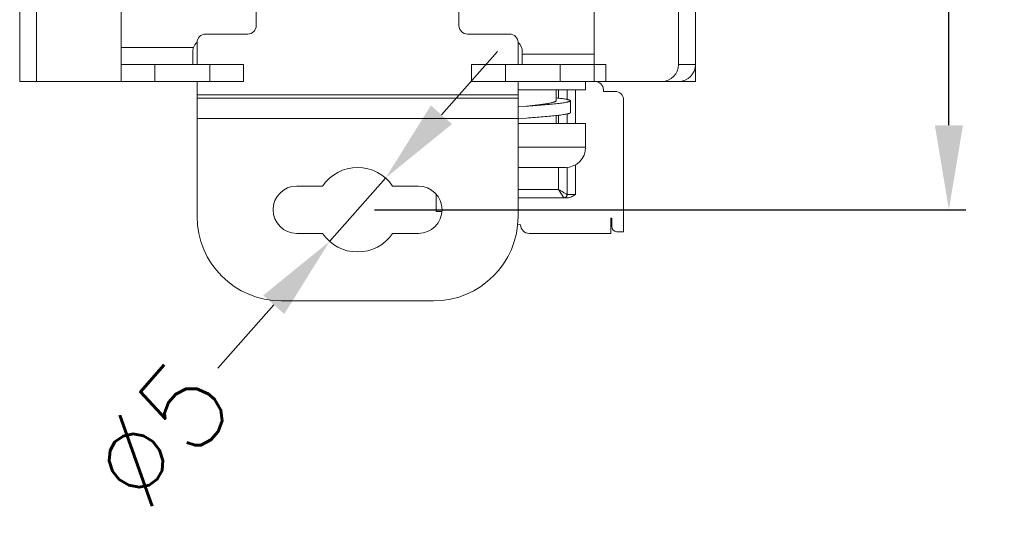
# Model space of a CAD drawing. Header units: millimetres. Extents: x 38 to 345, y 39 to 594.
# Tile 37 of 46: x 286 to 345, y 352 to 383. Entities that reach past the tile are written whole.
import ezdxf

# ---------------------------------------------------------------- set-up
doc = ezdxf.new("R2010")
doc.units = ezdxf.units.MM
doc.layers.add('DIM', color=7, linetype='Continuous')
doc.styles.get("Standard").update_dxf_attribs({"font": 'txt.shx'})
doc.dimstyles.new('ISO-25', dxfattribs={"dimtxt": 5, "dimasz": 5, "dimexe": 1, "dimexo": 1, "dimgap": 1, "dimtad": 0, "dimdsep": 46, "dimtxsty": 'Standard', "dimcen": 1, "dimadec": 0, "dimazin": 0, "dimtfac": 1, "dimtmove": 0, "dimatfit": 3, "dimfxl": 0, "dimarcsym": 0})

# ---------------------------------------------------------------- blocks, each defined once
blk = doc.blocks.new('*D3')
at = {"layer": 'Defpoints', "color": 0}
for p in [(306.471, 505.042), (306.471, 371.442), (341.471, 371.442)]:
    blk.add_point(p, dxfattribs=at)
at = {"layer": 'DIM', "color": 0, "lineweight": -2}
for p, q in [((307.471, 505.042), (342.471, 505.042)), ((341.471, 500.042), (341.471, 448.408)), ((341.471, 376.442), (341.471, 428.075)), ((307.471, 371.442), (342.471, 371.442))]:
    blk.add_line(p, q, dxfattribs=at)
at = {"layer": 'DIM', "color": 0}
for points in [[(340.638, 500.042), (342.304, 500.042), (341.471, 505.042)], [(340.638, 376.442), (342.304, 376.442), (341.471, 371.442)]]:
    blk.add_solid(points, dxfattribs=at)
at = {"layer": 'DIM', "color": 0, "lineweight": 0, "insert": (341.471, 438.242), "char_height": 5, "attachment_point": 5, "rotation": 90}
blk.add_mtext('133.6', dxfattribs=at)
blk = doc.blocks.new('*D5')
at = {"layer": 'Defpoints', "color": 0}
for p in [(308.126, 373.316), (304.817, 369.568)]:
    blk.add_point(p, dxfattribs=at)
at = {"layer": 'DIM', "color": 0, "lineweight": -2}
for p, q in [((311.435, 377.064), (314.744, 380.813)), ((308.126, 373.316), (304.817, 369.568)), ((298.199, 362.071), (301.508, 365.819))]:
    blk.add_line(p, q, dxfattribs=at)
at = {"layer": 'DIM', "color": 0}
for points in [[(310.81, 377.616), (312.059, 376.513), (308.126, 373.316)], [(300.883, 366.371), (302.132, 365.268), (304.817, 369.568)]]:
    blk.add_solid(points, dxfattribs=at)
at = {"layer": 'DIM', "color": 0, "lineweight": 0, "insert": (294.779, 358.198), "char_height": 5, "attachment_point": 5, "rotation": 48.56232}
blk.add_mtext('∅5', dxfattribs=at)

msp = doc.modelspace()

# ---------------------------------------------------------------- linework, layer by layer
at = {"color": 7, "linetype": 'Continuous', "lineweight": 0}
for p, q in [((286.471, 379.042), (286.471, 494.042)), ((287.471, 494.042), (287.471, 379.042)), ((325.471, 380.042), (325.471, 493.042)), ((326.471, 493.042), (326.471, 380.042)), ((300.471, 382.342), (300.471, 394.342)), ((312.471, 394.342), (312.471, 382.342)), ((292.471, 381.042), (292.471, 388.542)), ((320.471, 388.542), (320.471, 380.642)), ((299.971, 381.842), (297.471, 381.842)), ((312.971, 381.842), (315.471, 381.842)), ((296.971, 380.042), (296.971, 381.342)), ((315.971, 381.342), (315.971, 380.042)), ((292.471, 381.042), (292.471, 380.042)), ((292.471, 381.042), (296.721, 381.042)), ((296.721, 381.042), (296.764, 381.042)), ((296.721, 380.043), (296.721, 380.853)), ((316.221, 380.792), (316.221, 380.642)), ((316.221, 380.642), (316.221, 380.042)), ((316.221, 380.642), (320.471, 380.642)), ((320.471, 380.042), (320.471, 380.642)), ((294.471, 380.042), (292.471, 380.042)), ((292.471, 379.042), (292.471, 380.042)), ((294.471, 380.042), (297.721, 380.042)), ((294.471, 380.042), (294.471, 379.042)), ((299.721, 380.042), (297.721, 380.042)), ((297.721, 379.042), (297.721, 380.042)), ((299.721, 380.042), (299.721, 379.042)), ((315.221, 380.042), (313.221, 380.042)), ((313.221, 380.042), (313.221, 379.042)), ((315.221, 380.042), (318.471, 380.042)), ((315.221, 380.042), (315.221, 379.042)), ((320.471, 380.042), (318.471, 380.042)), ((318.471, 379.042), (318.471, 380.042)), ((320.471, 380.042), (320.471, 379.042)), ((321.171, 380.042), (320.471, 380.042)), ((321.171, 380.042), (321.171, 379.042)), ((325.471, 380.042), (326.471, 380.042)), ((326.471, 379.042), (326.471, 380.042)), ((286.471, 379.042), (287.471, 379.042)), ((287.471, 379.042), (292.471, 379.042)), ((292.471, 379.042), (294.471, 379.042)), ((294.471, 379.042), (297.721, 379.042)), ((296.971, 378.242), (296.971, 379.042)), ((297.721, 379.042), (299.721, 379.042)), ((313.221, 379.042), (315.221, 379.042)), ((315.221, 379.042), (318.471, 379.042)), ((315.971, 379.042), (315.971, 378.242)), ((318.471, 379.042), (320.471, 379.042)), ((319.971, 379.042), (319.971, 378.542)), ((320.471, 379.042), (321.171, 379.042)), ((321.171, 379.042), (324.471, 379.042)), ((324.471, 379.042), (325.471, 379.042)), ((326.471, 379.042), (325.471, 379.042)), ((315.971, 378.542), (318.471, 378.542)), ((318.221, 378.542), (318.221, 377.892)), ((318.371, 378.047), (318.371, 378.542)), ((318.471, 378.542), (319.971, 378.542)), ((318.871, 378.542), (318.871, 377.973)), ((319.371, 378.542), (319.371, 376.542)), ((321.021, 378.442), (321.021, 378.542)), ((321.721, 378.442), (321.021, 378.442)), ((296.971, 378.242), (296.971, 378.042)), ((296.971, 378.242), (315.971, 378.242)), ((296.971, 378.042), (296.971, 377)), ((296.971, 378.042), (315.971, 378.042)), ((315.971, 378.042), (315.971, 378.242)), ((315.971, 377), (315.971, 378.042)), ((319.071, 377.192), (319.071, 377.892)), ((322.221, 370.142), (322.221, 377.942)), ((316.471, 377.567), (315.971, 377.527)), ((318.871, 377.11), (318.871, 376.542)), ((296.971, 377), (296.971, 376.842)), ((296.971, 376.842), (296.971, 371.042)), ((315.971, 376.842), (296.971, 376.842)), ((315.971, 376.842), (315.971, 377)), ((315.971, 371.042), (315.971, 376.842)), ((318.221, 376.542), (315.971, 376.542)), ((316.471, 376.867), (315.972, 376.827)), ((315.975, 376.807), (316.024, 376.813)), ((316.024, 376.813), (316.471, 376.867)), ((318.221, 377.02), (318.221, 376.542)), ((319.971, 376.542), (318.221, 376.542)), ((318.371, 376.542), (318.371, 377.037)), ((319.971, 375.142), (319.971, 376.542)), ((315.971, 375.142), (319.971, 375.142)), ((315.971, 373.942), (318.771, 373.942)), ((318.371, 372.642), (318.371, 373.942)), ((318.871, 373.946), (318.871, 372.342)), ((319.371, 374.103), (319.371, 372.342)), ((304.4, 372.842), (302.871, 372.842)), ((310.071, 372.842), (308.542, 372.842)), ((315.971, 372.642), (318.371, 372.642)), ((318.371, 372.642), (318.671, 372.142)), ((318.871, 372.342), (318.371, 372.642)), ((311.121, 371.342), (311.121, 372.363)), ((318.671, 372.142), (315.971, 372.142)), ((318.671, 372.142), (318.881, 372.142)), ((318.871, 372.342), (319.371, 372.342)), ((311.121, 371.342), (311.464, 371.342)), ((321.471, 370.042), (321.471, 370.942)), ((321.471, 370.942), (321.521, 370.942)), ((321.521, 370.942), (321.521, 370.442)), ((316.121, 370.542), (315.948, 370.579)), ((321.821, 370.142), (322.221, 370.142)), ((302.871, 370.042), (304.4, 370.042)), ((308.542, 370.042), (310.071, 370.042)), ((316.621, 370.042), (321.471, 370.042)), ((301.971, 366.042), (310.971, 366.042))]:
    msp.add_line(p, q, dxfattribs=at)
msp.add_lwpolyline([(318.871, 372.342), (318.868, 372.344), (318.857, 372.35), (318.838, 372.362), (318.812, 372.377), (318.778, 372.398), (318.737, 372.422), (318.689, 372.451), (318.635, 372.483), (318.576, 372.519), (318.511, 372.558), (318.443, 372.599), (318.371, 372.642)], dxfattribs=at)
for centre, radius, start, end in [((299.971, 382.342), 0.5, 270, 0), ((312.971, 382.342), 0.5, 180, 270), ((297.471, 381.342), 0.5, 90, 180), ((315.471, 381.342), 0.5, 0, 90), ((297.471, 380.792), 0.75, 132.31438, 160.52878), ((315.471, 380.792), 0.75, 0, 48.11361), ((324.471, 380.042), 1, 270, 0), ((325.471, 380.042), 1, 270, 0), ((320.521, 378.542), 0.5, 0, 90), ((321.721, 377.942), 0.5, 0, 90), ((318.771, 375.142), 1.2, 270, 0), ((306.471, 371.442), 2.5, 34.0558, 145.9442), ((302.871, 371.442), 1.4, 90, 270), ((310.071, 371.442), 1.4, 0, 90), ((318.671, 372.342), 0.2, 270, 0), ((318.671, 372.342), 0.2, 270, 279.19008), ((318.671, 372.342), 0.2, 279.19008, 350.97961), ((318.671, 372.342), 0.2, 350.97961, 0), ((310.071, 371.442), 1.4, 270, 0), ((301.971, 371.042), 5, 180, 270), ((310.971, 371.042), 5, 270, 0), ((316.621, 370.542), 0.5, 180, 270), ((321.821, 370.442), 0.3, 180, 270), ((306.471, 371.442), 2.5, 214.0558, 325.9442)]:
    msp.add_arc(centre, radius, start, end, dxfattribs=at)
msp.add_open_spline([(296.764, 381.042), (296.737, 380.983), (296.721, 380.918), (296.721, 380.853)], degree=3, dxfattribs=at)
for points, knots in [([(319.071, 377.892), (319.071, 377.888), (319.068, 377.88), (319.058, 377.87), (319.042, 377.86), (319.019, 377.85), (318.991, 377.84), (318.957, 377.83), (318.917, 377.82), (318.852, 377.806), (318.757, 377.788), (318.626, 377.769), (318.475, 377.748), (318.236, 377.72), (317.897, 377.686), (317.453, 377.646), (316.972, 377.607), (316.64, 377.58), (316.471, 377.567)], [0, 0, 0, 0, 0.004036, 0.009301, 0.016388, 0.025524, 0.036801, 0.050258, 0.065909, 0.083744, 0.125846, 0.176235, 0.234395, 0.299814, 0.450104, 0.621299, 0.806967, 1, 1, 1, 1]), ([(318.221, 377.892), (318.221, 377.888), (318.219, 377.881), (318.212, 377.87), (318.202, 377.86), (318.18, 377.846), (318.141, 377.828), (318.083, 377.808), (318.01, 377.789), (317.922, 377.769), (317.82, 377.748), (317.659, 377.72), (317.431, 377.686), (317.132, 377.646), (316.808, 377.607), (316.585, 377.58), (316.471, 377.567)], [0, 0, 0, 0, 0.005763, 0.012413, 0.02054, 0.030466, 0.056266, 0.090352, 0.132703, 0.183065, 0.241043, 0.306145, 0.455285, 0.624982, 0.808869, 1, 1, 1, 1]), ([(318.222, 378.064), (318.342, 378.051), (318.511, 378.032), (318.72, 378.001), (318.826, 377.983), (318.899, 377.968), (318.944, 377.957), (318.982, 377.947), (319.013, 377.936), (319.038, 377.925), (319.059, 377.914), (319.071, 377.9), (319.071, 377.892)], [0, 0, 0, 0, 0.411972, 0.58052, 0.721624, 0.781422, 0.833899, 0.878985, 0.916703, 0.947164, 0.970648, 1, 1, 1, 1]), ([(319.071, 377.192), (319.071, 377.188), (319.068, 377.18), (319.058, 377.17), (319.041, 377.16), (319.019, 377.15), (318.991, 377.14), (318.957, 377.13), (318.917, 377.12), (318.852, 377.106), (318.757, 377.088), (318.626, 377.069), (318.475, 377.048), (318.236, 377.02), (317.897, 376.986), (317.453, 376.946), (316.972, 376.907), (316.64, 376.88), (316.471, 376.867)], [0, 0, 0, 0, 0.004036, 0.009301, 0.016389, 0.025525, 0.036801, 0.050258, 0.06591, 0.083744, 0.125847, 0.176236, 0.234395, 0.299815, 0.450104, 0.621299, 0.806968, 1, 1, 1, 1]), ([(318.881, 372.142), (318.97, 372.142), (319.102, 372.184), (319.258, 372.27), (319.333, 372.318), (319.371, 372.342)], [0, 0, 0, 0, 0.498424, 0.749216, 1, 1, 1, 1])]:
    msp.add_open_spline(points, degree=3, knots=knots, dxfattribs=at)

# ---------------------------------------------------------------- dimensions: what is measured, and where the dimension line sits
at = {"layer": 'DIM', "lineweight": 0}
dim = msp.add_linear_dim(base=(341.471, 371.442), p1=(306.471, 505.042), p2=(306.471, 371.442), angle=90, dimstyle='ISO-25', dxfattribs=at)
dim.commit()
dim.dimension.update_dxf_attribs({"geometry": '*D3', "text_midpoint": (341.471, 438.242)})
dim = msp.add_diameter_dim_2p(p1=(308.126, 373.316), p2=(304.817, 369.568), dimstyle='ISO-25', dxfattribs=at)
dim.commit()
dim.dimension.update_dxf_attribs({"geometry": '*D5', "text_midpoint": (294.779, 358.198)})

doc.saveas('drawing.dxf')
